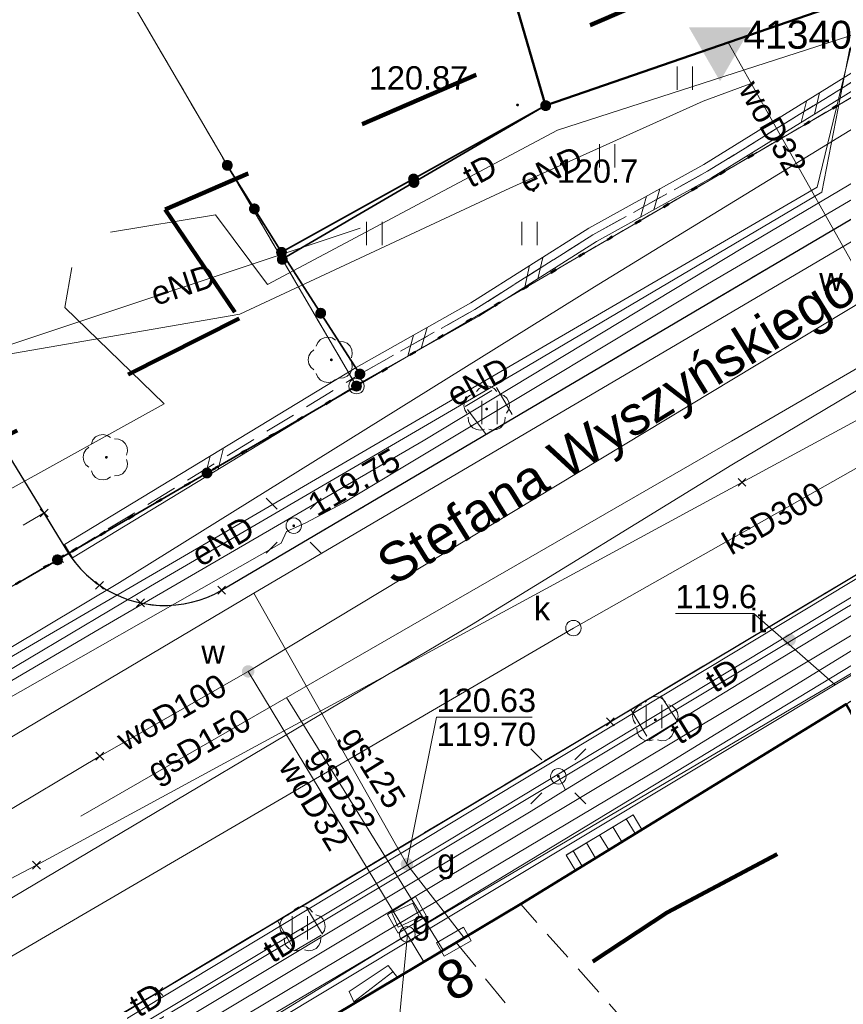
# Model space of a CAD drawing. Extents: x 6472695 to 6473494, y 5822279 to 5823456.
# Tile 34 of 51: x 6473009 to 6473035, y 5822646 to 5822678. Entities that reach past the tile are written whole.
import ezdxf
from ezdxf.enums import TextEntityAlignment as Align

# ---------------------------------------------------------------- set-up
doc = ezdxf.new("R2010")
doc.units = 0
for name, pattern in [('KROPK2', [1, 0.05, -0.95]), ('PRZER1-1', [1, 0.5, -0.5]), ('PRZER2-1', [1.5, 1, -0.5]), ('PRZER3-1', [2, 1.5, -0.5])]:
    doc.linetypes.add(name, pattern=pattern)
doc.layers.get('0').update_dxf_attribs({"linetype": 'CONTINUOUS'})
for name, color, linetype, lineweight in [('EGBS', 7, 'CONTINUOUS', 18), ('EGBU', 7, 'CONTINUOUS', 50), ('EGBZ', 7, 'CONTINUOUS', 18), ('EGDE', 7, 'CONTINUOUS', 18), ('EGPG', 7, 'CONTINUOUS', 18), ('GEPADR_O', 7, 'CONTINUOUS', 18), ('GESJAE', 7, 'CONTINUOUS', 50), ('GSPPRB', 7, 'CONTINUOUS', 18), ('GUPPRZ_O', 7, 'CONTINUOUS', 18), ('OSHFB', 7, 'CONTINUOUS', 18), ('OSHFB_O', 7, 'CONTINUOUS', 18), ('OTDN', 7, 'CONTINUOUS', 18), ('OTKC', 7, 'CONTINUOUS', 18), ('OTKJ', 7, 'CONTINUOUS', 18), ('OTKK', 7, 'CONTINUOUS', 25), ('OTOO', 7, 'CONTINUOUS', 35), ('OTRN', 7, 'CONTINUOUS', 13), ('OTRN_O', 7, 'CONTINUOUS', 13), ('OTRS', 7, 'CONTINUOUS', 13), ('OTRS_O', 7, 'CONTINUOUS', 13), ('OTZI', 7, 'CONTINUOUS', 18), ('OTZI_O', 7, 'CONTINUOUS', 18), ('OTZT', 7, 'CONTINUOUS', 18), ('SUEO', 7, 'CONTINUOUS', 18), ('SUPK', 7, 'CONTINUOUS', 18), ('SUPW', 7, 'CONTINUOUS', 18)]:
    doc.layers.add(name, color=color, linetype=linetype, lineweight=lineweight)
for name, color, linetype, lineweight, true_color in [('EGUG', 7, 'CONTINUOUS', 18, 0x008000), ('GELULI_O', 7, 'CONTINUOUS', 18, 0xfeffff), ('OTZL', 7, 'CONTINUOUS', 18, 0x008000), ('SUEP', 1, 'CONTINUOUS', 18, 0xff0000), ('SUEP_O', 1, 'CONTINUOUS', 18, 0xff0000), ('SUGP', 7, 'CONTINUOUS', 18, 0xbfbf00), ('SUGP_O', 7, 'CONTINUOUS', 18, 0xbfbf00), ('SUGS', 7, 'CONTINUOUS', 18, 0xbfbf00), ('SUGS_O', 7, 'CONTINUOUS', 18, 0xbfbf00), ('SUGW', 7, 'CONTINUOUS', 18, 0xbfbf00), ('SUGW_O', 7, 'CONTINUOUS', 18, 0xbfbf00), ('SUKP', 7, 'CONTINUOUS', 18, 0x803300), ('SUKP_O', 7, 'CONTINUOUS', 18, 0x803300), ('SUKS', 7, 'CONTINUOUS', 18, 0x803300), ('SUKS_O', 7, 'CONTINUOUS', 18, 0x803300), ('SUTP', 7, 'CONTINUOUS', 18, 0xff9100), ('SUTP_O', 7, 'CONTINUOUS', 18, 0xff9100), ('SUWP', 5, 'CONTINUOUS', 18, 0x0000ff), ('SUWP_O', 5, 'CONTINUOUS', 18, 0x0000ff), ('SUWW', 5, 'CONTINUOUS', 18, 0x0000ff), ('SUWW_O', 5, 'CONTINUOUS', 18, 0x0000ff)]:
    doc.layers.add(name, color=color, linetype=linetype, lineweight=lineweight, true_color=true_color)
doc.styles.add('Arial', font='Arial')

# ---------------------------------------------------------------- blocks, each defined once
blk = doc.blocks.new('D_GSPPRB0')
at = {"color": 0, "lineweight": 18}
for points in [[(-0.12726, -0.12726), (0.12726, 0.12726)], [(-0.12726, 0.12726), (0.12726, -0.12726)]]:
    blk.add_lwpolyline(points, dxfattribs=at)
blk = doc.blocks.new('D_GUPGZA1')
blk.add_hatch(color=0).paths.add_polyline_path([(-0.2, 0), (-0.193185, -0.051764), (-0.173205, -0.1), (-0.141421, -0.141421), (-0.1, -0.173205), (-0.051764, -0.193185), (0, -0.2), (0.051764, -0.193185), (0.1, -0.173205), (0.141421, -0.141421), (0.173205, -0.1), (0.193185, -0.051764), (0.2, 0), (0.193185, 0.051764), (0.173205, 0.1), (0.141421, 0.141421), (0.1, 0.173205), (0.051764, 0.193185), (0, 0.2), (-0.051764, 0.193185), (-0.1, 0.173205), (-0.141421, 0.141421), (-0.173205, 0.1), (-0.193185, 0.051764)])
blk = doc.blocks.new('D_GSPRDL1')
blk.add_hatch(color=0).paths.add_polyline_path([(0, -0.045), (0.013906, -0.042798), (0.02645, -0.036406), (0.036406, -0.02645), (0.042798, -0.013906), (0.045, 0), (0.042798, 0.013906), (0.036406, 0.02645), (0.02645, 0.036406), (0.013906, 0.042798), (0, 0.045), (-0.013906, 0.042798), (-0.02645, 0.036406), (-0.036406, 0.02645), (-0.042798, 0.013906), (-0.045, 0), (-0.042798, -0.013906), (-0.036406, -0.02645), (-0.02645, -0.036406), (-0.013906, -0.042798)])
at = {"color": 0}
for points in [[(-0.324277, 0.563333), (-0.240553, 0.662679), (-0.127956, 0.727494), (0, 0.75), (0.127956, 0.727494), (0.240553, 0.662679), (0.324277, 0.563333)], [(-0.635969, -0.134326), (-0.70458, -0.024001), (-0.731429, 0.103115), (-0.713292, 0.231763), (-0.652348, 0.346501), (-0.55591, 0.433559), (-0.435555, 0.482485)], [(0.435555, 0.482485), (0.55591, 0.433559), (0.652348, 0.346501), (0.713292, 0.231763), (0.731429, 0.103115), (0.70458, -0.024001), (0.635969, -0.134326)], [(-0.068773, -0.646351), (-0.194901, -0.677512), (-0.324092, -0.663766), (-0.440839, -0.606763), (-0.531129, -0.513345), (-0.584125, -0.394725), (-0.593465, -0.265141)], [(0.593465, -0.265141), (0.584125, -0.394725), (0.531129, -0.513345), (0.440839, -0.606763), (0.324092, -0.663766), (0.194901, -0.677512), (0.068773, -0.646351)]]:
    blk.add_lwpolyline(points, dxfattribs=at)
blk = doc.blocks.new('D_GUPWZA1')
blk.add_hatch(color=0).paths.add_polyline_path([(-0.2, 0), (-0.193185, -0.051764), (-0.173205, -0.1), (-0.141421, -0.141421), (-0.1, -0.173205), (-0.051764, -0.193185), (0, -0.2), (0.051764, -0.193185), (0.1, -0.173205), (0.141421, -0.141421), (0.173205, -0.1), (0.193185, -0.051764), (0.2, 0), (0.193185, 0.051764), (0.173205, 0.1), (0.141421, 0.141421), (0.1, 0.173205), (0.051764, 0.193185), (0, 0.2), (-0.051764, 0.193185), (-0.1, 0.173205), (-0.141421, 0.141421), (-0.173205, 0.1), (-0.193185, 0.051764)])
blk = doc.blocks.new('D_GUPIWZ1_3')
at = {"color": 0}
blk.add_lwpolyline([(0.375, -0.25), (-0.375, -0.25), (-0.375, 0.25), (0.375, 0.25)], close=True, dxfattribs=at)
blk = doc.blocks.new('D_GUPIKP1_1')
at = {"color": 0}
blk.add_lwpolyline([(0, 0.25), (0.064705, 0.241481), (0.125, 0.216506), (0.176777, 0.176777), (0.216506, 0.125), (0.241481, 0.064705), (0.25, 0), (0.241481, -0.064705), (0.216506, -0.125), (0.176777, -0.176777), (0.125, -0.216506), (0.064705, -0.241481), (0, -0.25), (-0.064705, -0.241481), (-0.125, -0.216506), (-0.176777, -0.176777), (-0.216506, -0.125), (-0.241481, -0.064705), (-0.25, 0), (-0.241481, 0.064705), (-0.216506, 0.125), (-0.176777, 0.176777), (-0.125, 0.216506), (-0.064705, 0.241481)], close=True, dxfattribs=at)
blk = doc.blocks.new('D_GSPTZI1')
blk.add_hatch(color=0).paths.add_polyline_path([(-0.2, 0), (-0.193185, -0.051764), (-0.173205, -0.1), (-0.141421, -0.141421), (-0.1, -0.173205), (-0.051764, -0.193185), (0, -0.2), (0.051764, -0.193185), (0.1, -0.173205), (0.141421, -0.141421), (0.173205, -0.1), (0.193185, -0.051764), (0.2, 0), (0.193185, 0.051764), (0.173205, 0.1), (0.141421, 0.141421), (0.1, 0.173205), (0.051764, 0.193185), (0, 0.2), (-0.051764, 0.193185), (-0.1, 0.173205), (-0.141421, 0.141421), (-0.173205, 0.1), (-0.193185, 0.051764)])
blk = doc.blocks.new('D_GEPPGD1_1')
at = {"color": 0}
blk.add_lwpolyline([(0, 0.25), (0.077254, 0.237764), (0.146946, 0.202254), (0.202254, 0.146946), (0.237764, 0.077254), (0.25, 0), (0.237764, -0.077254), (0.202254, -0.146946), (0.146946, -0.202254), (0.077254, -0.237764), (0, -0.25), (-0.077254, -0.237764), (-0.146946, -0.202254), (-0.202254, -0.146946), (-0.237764, -0.077254), (-0.25, 0), (-0.237764, 0.077254), (-0.202254, 0.146946), (-0.146946, 0.202254), (-0.077254, 0.237764)], close=True, dxfattribs=at)
blk = doc.blocks.new('D_GEPPGD1_2')
blk.add_hatch(color=0).paths.add_polyline_path([(0, -0.045), (0.013906, -0.042798), (0.02645, -0.036406), (0.036406, -0.02645), (0.042798, -0.013906), (0.045, 0), (0.042798, 0.013906), (0.036406, 0.02645), (0.02645, 0.036406), (0.013906, 0.042798), (0, 0.045), (-0.013906, 0.042798), (-0.02645, 0.036406), (-0.036406, 0.02645), (-0.042798, 0.013906), (-0.045, 0), (-0.042798, -0.013906), (-0.036406, -0.02645), (-0.02645, -0.036406), (-0.013906, -0.042798)])
blk = doc.blocks.new('D_GSPSHB1')
blk.add_hatch(color=0).paths.add_polyline_path([(-1, 0.57735), (1, 0.57735), (0, -1.1547)])
blk = doc.blocks.new('D_GSPWPN1')
blk.add_hatch(color=0).paths.add_polyline_path([(-0.045, 0), (-0.043467, -0.011647), (-0.038971, -0.0225), (-0.03182, -0.03182), (-0.0225, -0.038971), (-0.011647, -0.043467), (0, -0.045), (0.011647, -0.043467), (0.0225, -0.038971), (0.03182, -0.03182), (0.038971, -0.0225), (0.043467, -0.011647), (0.045, 0), (0.043467, 0.011647), (0.038971, 0.0225), (0.03182, 0.03182), (0.0225, 0.038971), (0.011647, 0.043467), (0, 0.045), (-0.011647, 0.043467), (-0.0225, 0.038971), (-0.03182, 0.03182), (-0.038971, 0.0225), (-0.043467, 0.011647)])
blk = doc.blocks.new('D_GUPGSG1')
at = {"color": 0}
blk.add_lwpolyline([(-0.5, -0.25), (-0.5, 0.25), (0.5, 0.25), (0.5, -0.25)], close=True, dxfattribs=at)
blk = doc.blocks.new('D_GUPKSD1_1')
at = {"color": 0}
blk.add_lwpolyline([(0, 0.25), (0.064705, 0.241481), (0.125, 0.216506), (0.176777, 0.176777), (0.216506, 0.125), (0.241481, 0.064705), (0.25, 0), (0.241481, -0.064705), (0.216506, -0.125), (0.176777, -0.176777), (0.125, -0.216506), (0.064705, -0.241481), (0, -0.25), (-0.064705, -0.241481), (-0.125, -0.216506), (-0.176777, -0.176777), (-0.216506, -0.125), (-0.241481, -0.064705), (-0.25, 0), (-0.241481, 0.064705), (-0.216506, 0.125), (-0.176777, 0.176777), (-0.125, 0.216506), (-0.064705, 0.241481)], close=True, dxfattribs=at)
blk = doc.blocks.new('D_GSPWPS1')
blk.add_hatch(color=0).paths.add_polyline_path([(-0.045, 0), (-0.043467, -0.011647), (-0.038971, -0.0225), (-0.03182, -0.03182), (-0.0225, -0.038971), (-0.011647, -0.043467), (0, -0.045), (0.011647, -0.043467), (0.0225, -0.038971), (0.03182, -0.03182), (0.038971, -0.0225), (0.043467, -0.011647), (0.045, 0), (0.043467, 0.011647), (0.038971, 0.0225), (0.03182, 0.03182), (0.0225, 0.038971), (0.011647, 0.043467), (0, 0.045), (-0.011647, 0.043467), (-0.0225, 0.038971), (-0.03182, 0.03182), (-0.038971, 0.0225), (-0.043467, 0.011647)])
blk = doc.blocks.new('D_GUPELA2')
blk.add_hatch(color=0).paths.add_polyline_path([(-0.001087, 0.044987), (0.011881, 0.043403), (0.021281, 0.03965), (0.030065, 0.033482), (0.038133, 0.023893), (0.043117, 0.012881), (0.044986, 0.001113), (0.044323, -0.007777), (0.040557, -0.019497), (0.033417, -0.030138), (0.024849, -0.037517), (0.013788, -0.042836), (0.002013, -0.044955), (-0.00982, -0.043916), (-0.020466, -0.040077), (-0.029541, -0.033946), (-0.036867, -0.025804), (-0.04187, -0.01649), (-0.04461, -0.005909), (-0.044532, 0.006476), (-0.041285, 0.017903), (-0.034764, 0.028574), (-0.024479, 0.03776), (-0.013449, 0.042943)])
at = {"color": 0}
for points in [[(-0.883883, 0.883883), (-0.53033, 0.53033)], [(0.883883, 0.883883), (0.53033, 0.53033)], [(-0.883883, -0.883883), (-0.53033, -0.53033)], [(0.883883, -0.883883), (0.53033, -0.53033)]]:
    blk.add_lwpolyline(points, dxfattribs=at)
blk = doc.blocks.new('D_GUPELA1')
at = {"color": 0}
blk.add_lwpolyline([(0, 0.25), (0.064705, 0.241481), (0.125, 0.216506), (0.176777, 0.176777), (0.216506, 0.125), (0.241481, 0.064705), (0.25, 0), (0.241481, -0.064705), (0.216506, -0.125), (0.176777, -0.176777), (0.125, -0.216506), (0.064705, -0.241481), (0, -0.25), (-0.064705, -0.241481), (-0.125, -0.216506), (-0.176777, -0.176777), (-0.216506, -0.125), (-0.241481, -0.064705), (-0.25, 0), (-0.241481, 0.064705), (-0.216506, 0.125), (-0.176777, 0.176777), (-0.125, 0.216506), (-0.064705, 0.241481)], close=True, dxfattribs=at)
blk = doc.blocks.new('D_KOLO')
blk.add_hatch(color=0).paths.add_polyline_path([(-0.175, 0), (-0.169037, -0.045293), (-0.151554, -0.0875), (-0.123744, -0.123744), (-0.0875, -0.151554), (-0.045293, -0.169037), (0, -0.175), (0.045293, -0.169037), (0.0875, -0.151554), (0.123744, -0.123744), (0.151554, -0.0875), (0.169037, -0.045293), (0.175, 0), (0.169037, 0.045293), (0.151554, 0.0875), (0.123744, 0.123744), (0.0875, 0.151554), (0.045293, 0.169037), (0, 0.175), (-0.045293, 0.169037), (-0.0875, 0.151554), (-0.123744, 0.123744), (-0.151554, 0.0875), (-0.169037, 0.045293)])
blk = doc.blocks.new('D_GSLKOG1')
blk.add_hatch(color=0).paths.add_polyline_path([(-0.175, 0), (-0.169037, -0.045293), (-0.151554, -0.0875), (-0.123744, -0.123744), (-0.0875, -0.151554), (-0.045293, -0.169037), (0, -0.175), (0.045293, -0.169037), (0.0875, -0.151554), (0.123744, -0.123744), (0.151554, -0.0875), (0.169037, -0.045293), (0.175, 0), (0.169037, 0.045293), (0.151554, 0.0875), (0.123744, 0.123744), (0.0875, 0.151554), (0.045293, 0.169037), (0, 0.175), (-0.045293, 0.169037), (-0.0875, 0.151554), (-0.123744, 0.123744), (-0.151554, 0.0875), (-0.169037, 0.045293)])
blk = doc.blocks.new('D_ODTN_1')
at = {"color": 0}
for points in [[(-0.5, -0.25), (0, 0.25)], [(0, -0.25), (0.5, 0.25)]]:
    blk.add_lwpolyline(points, dxfattribs=at)
blk = doc.blocks.new('D_GSLDSO2')
at = {"color": 0}
blk.add_lwpolyline([(0, 0.25), (0, -0.25)], dxfattribs=at)
blk = doc.blocks.new('D_GSSUTR1')
at = {"color": 0}
for points in [[(-0.25666, 0.36165), (-0.25666, -0.38835)], [(0.24334, -0.38835), (0.24334, 0.36165)]]:
    blk.add_lwpolyline(points, dxfattribs=at)

msp = doc.modelspace()

# ---------------------------------------------------------------- linework, layer by layer
at = {"linetype": 'PRZER1-1', "lineweight": 211, "ltscale": 8, "elevation": 10.04}
msp.add_lwpolyline([(6473000.679, 5822630.199), (6473029.761, 5822649.439), (6473086.883, 5822679.702), (6473078.427, 5822703.963), (6473036.75, 5822691.001), (6473030.945, 5822679.592), (6473013.589, 5822672.072), (6473015.972, 5822668.559), (6472994.902, 5822657.921)], dxfattribs=at)
at = {"layer": 'EGBS', "linetype": 'Continuous', "lineweight": 18, "elevation": 10.18}
for points in [[(6473026.808, 5822650.795), (6473026.511, 5822651.287), (6473028.659, 5822652.584), (6473028.946, 5822652.109)], [(6473021.07, 5822647.34), (6473020.77, 5822647.727), (6473019.516, 5822646.898), (6473019.688, 5822646.515)]]:
    msp.add_lwpolyline(points, close=True, dxfattribs=at)
for points in [[(6473028.441, 5822652.452), (6473028.729, 5822651.976)], [(6473028.013, 5822652.194), (6473028.303, 5822651.714)], [(6473027.585, 5822651.935), (6473027.877, 5822651.452)], [(6473026.729, 5822651.419), (6473027.025, 5822650.928)], [(6473027.157, 5822651.677), (6473027.451, 5822651.19)], [(6473020.92, 5822647.533), (6473019.667, 5822646.562)]]:
    msp.add_lwpolyline(points, dxfattribs=at)
at = {"layer": 'EGBU', "linetype": 'Continuous', "lineweight": 50}
for points in [[(6473030.172, 5822697.032), (6473035.526, 5822678.758), (6473025.845, 5822675.415), (6473023.61, 5822683.079), (6473020.806, 5822682.262), (6473020.022, 5822684.951), (6473022.826, 5822685.769), (6473021.714, 5822689.582), (6473020.507, 5822689.186), (6473019.122, 5822693.404)], [(6473014.388, 5822643.352), (6473025.087, 5822649.737), (6473035.52, 5822656.15), (6473040.36, 5822647.53), (6473043.503, 5822645.073), (6473039.22, 5822639.59), (6473037.856, 5822641.1), (6473029.066, 5822635.612), (6473028.44, 5822634.278), (6473033.719, 5822632.439), (6473047.401, 5822621.432), (6473046.599, 5822620.435), (6473043.389, 5822616.446), (6473042.298, 5822616.984), (6473033.738, 5822624.308), (6473033.656, 5822624.208), (6473018.921, 5822636.103)]]:
    msp.add_lwpolyline(points, close=True, dxfattribs=at)
at = {"layer": 'EGBZ', "linetype": 'PRZER2-1', "lineweight": 18, "elevation": 10.18}
msp.add_lwpolyline([(6473031.912, 5822637.389), (6473034.52, 5822639.017), (6473025.042, 5822649.71), (6473022.969, 5822648.473)], close=True, dxfattribs=at)
at = {"layer": 'EGDE', "linetype": 'Continuous', "lineweight": 18}
for points in [[(6472983.712, 5822683.306), (6472974.436, 5822728.319), (6472999.59, 5822733.629), (6473021.917, 5822738.342), (6473021.934, 5822733.29), (6473022.826, 5822725.573), (6473024.755, 5822718.152), (6473036.979, 5822676.431), (6473019.754, 5822666.385), (6473006.856, 5822688.422)], [(6472989.405, 5822656.048), (6472985.511, 5822675.128), (6472983.712, 5822683.306), (6473006.856, 5822688.422), (6473019.754, 5822666.385), (6472997.964, 5822653.729)], [(6473035.52, 5822656.15), (6473025.087, 5822649.737), (6473014.388, 5822643.352), (6473018.921, 5822636.103), (6473033.656, 5822624.208), (6473033.738, 5822624.308), (6473042.298, 5822616.984), (6473064.637, 5822606.669), (6473067.005, 5822611.875), (6473071.78, 5822618.11), (6473062.29, 5822626.34), (6473055.32, 5822633.38), (6473048.79, 5822640.94), (6473040.36, 5822647.53)]]:
    msp.add_lwpolyline(points, close=True, dxfattribs=at)
for points in [[(6472997.964, 5822653.729), (6473019.754, 5822666.385), (6473036.979, 5822676.431), (6473043.572, 5822688.83), (6473085.221, 5822702.048), (6473085.725, 5822699.252), (6473105.093, 5822706.119)], [(6473105.257, 5822690.227), (6473091.987, 5822684.525), (6473090.63, 5822686.81), (6473070.66, 5822677.14), (6473074.038, 5822673.752), (6473053.34, 5822666.7), (6473035.52, 5822656.15), (6473025.087, 5822649.737), (6473014.388, 5822643.352), (6473011.915, 5822641.833), (6472997.849, 5822633.187)]]:
    msp.add_lwpolyline(points, dxfattribs=at)
at = {"layer": 'EGUG', "linetype": 'PRZER1-1', "lineweight": 18}
for points in [[(6473019.754, 5822666.385), (6473006.856, 5822688.422), (6473014.184, 5822699.902), (6473012.786, 5822704.409), (6473015.558, 5822705.186), (6473026.58, 5822708.278), (6473027.571, 5822708.54), (6473036.979, 5822676.431)], [(6473019.754, 5822666.385), (6472997.964, 5822653.729), (6472989.405, 5822656.048), (6472985.511, 5822675.128), (6472983.712, 5822683.306), (6473006.856, 5822688.422)], [(6473053.34, 5822666.7), (6473055.67, 5822666.2), (6473071.09, 5822649), (6473083.23, 5822635.73), (6473079.774, 5822633.034), (6473077.99, 5822629.57), (6473075.41, 5822624.54), (6473073.4, 5822620.62), (6473071.78, 5822618.11), (6473067.005, 5822611.875), (6473064.637, 5822606.669), (6473061.191, 5822599.206), (6473047.62, 5822580.098), (6473029.307, 5822589.73), (6473028.6, 5822588.997), (6473019.37, 5822598.142), (6473009.691, 5822608.108), (6473000.956, 5822619.644), (6472994.678, 5822631.238), (6472997.849, 5822633.187), (6473011.915, 5822641.833), (6473014.388, 5822643.352), (6473025.087, 5822649.737), (6473035.52, 5822656.15)]]:
    msp.add_lwpolyline(points, close=True, dxfattribs=at)
for points in [[(6472997.964, 5822653.729), (6473019.754, 5822666.385), (6473036.979, 5822676.431), (6473043.572, 5822688.83), (6473085.221, 5822702.048), (6473085.725, 5822699.252), (6473095.775, 5822702.815)], [(6473108.815, 5822608.08), (6473084.61, 5822634.23), (6473083.23, 5822635.73), (6473071.09, 5822649), (6473055.67, 5822666.2), (6473053.34, 5822666.7), (6473035.52, 5822656.15), (6473025.087, 5822649.737), (6473014.388, 5822643.352), (6473011.915, 5822641.833), (6472997.849, 5822633.187), (6472994.678, 5822631.238), (6472973.906, 5822618.979), (6472973.831, 5822619.097), (6472968.751, 5822616.055), (6472942.484, 5822600.286), (6472934.635, 5822590.138), (6472910.451, 5822558.58), (6472910.149, 5822558.143), (6472910.21, 5822557.985), (6472886.117, 5822525.173)]]:
    msp.add_lwpolyline(points, dxfattribs=at)
at = {"layer": 'GESJAE', "linetype": 'KROPK2', "lineweight": 50, "elevation": 10.22}
for points in [[(6473105.093, 5822706.119), (6473085.725, 5822699.252), (6473085.221, 5822702.048), (6473043.572, 5822688.83), (6473036.979, 5822676.431), (6473019.754, 5822666.385), (6472997.964, 5822653.729), (6472993.586, 5822651.164), (6472990.114, 5822652.615), (6472989.405, 5822656.048), (6472985.511, 5822675.128), (6472983.712, 5822683.306), (6472974.436, 5822728.319), (6472971.81, 5822741.062), (6472968.58, 5822756.733), (6472962.749, 5822785.03), (6472962.286, 5822787.279), (6472956.948, 5822813.18), (6472951.84, 5822837.976), (6472951.032, 5822841.888), (6472948.289, 5822855.269), (6472943.619, 5822878.041)], [(6472997.964, 5822653.729), (6473019.754, 5822666.385), (6473036.979, 5822676.431), (6473043.572, 5822688.83), (6473085.221, 5822702.048), (6473085.725, 5822699.252), (6473105.093, 5822706.119)]]:
    msp.add_lwpolyline(points, dxfattribs=at)
at = {"layer": 'GUPPRZ_O', "linetype": 'Continuous', "lineweight": 13, "elevation": 10.8, "flags": 128}
for points in [[(6473035.17, 5822656.763), (6473032.548, 5822659.062), (6473030.028, 5822659.062)], [(6473021.379, 5822650.996), (6473022.333, 5822655.722), (6473025.413, 5822655.722)], [(6473021.393, 5822648.734), (6473021.017, 5822644.846), (6473024.097, 5822644.846)]]:
    msp.add_lwpolyline(points, dxfattribs=at)
at = {"layer": 'OTDN', "linetype": 'Continuous', "lineweight": 18, "elevation": 10.18}
for points in [[(6473035.885, 5822686.078), (6473038.053, 5822678.421, -0.423113), (6473037.576, 5822677.625), (6473030.935, 5822673.519), (6473027.232, 5822671.467), (6473023.439, 5822669.066), (6473019.739, 5822666.988), (6473010.347, 5822661.282)], [(6473036.367, 5822686.214), (6473038.539, 5822678.543, -0.396917), (6473037.79, 5822677.169), (6473031.187, 5822673.087), (6473027.488, 5822671.037), (6473023.695, 5822668.636), (6473019.991, 5822666.556), (6473010.607, 5822660.854)]]:
    msp.add_lwpolyline(points, format="xyb", dxfattribs=at)
at = {"layer": 'OTKC', "linetype": 'PRZER2-1', "lineweight": 18, "elevation": 10.18}
for points in [[(6473039.508, 5822678.329, -0.36136), (6473037.227, 5822672.669), (6473015.412, 5822659.812, -0.184708), (6473012.801, 5822659.405, -0.19944), (6473010.483, 5822661), (6473019.865, 5822666.772), (6473023.567, 5822668.851), (6473027.36, 5822671.252), (6473031.061, 5822673.303), (6473037.683, 5822677.397, 0.406962), (6473038.296, 5822678.482)], [(6473010.199, 5822644.984), (6473013.395, 5822646.898), (6473017.209, 5822649.176), (6473017.759, 5822648.204), (6473018.663, 5822648.738), (6473018.086, 5822649.701), (6473027.928, 5822655.579), (6473028.589, 5822655.974), (6473029.183, 5822654.994), (6473030.097, 5822655.58), (6473029.491, 5822656.513), (6473039.589, 5822662.547), (6473046.841, 5822666.93), (6473047.42, 5822665.942), (6473048.349, 5822666.482), (6473047.756, 5822667.482), (6473049.47, 5822668.518), (6473053.055, 5822670.518, -0.074261), (6473054.48, 5822671.129, -0.08993), (6473056.76, 5822671.215, -0.081051), (6473058.877, 5822670.521, -0.078994), (6473060.751, 5822669.117)]]:
    msp.add_lwpolyline(points, format="xyb", dxfattribs=at)
msp.add_lwpolyline([(6473053.34, 5822666.7), (6473042.913, 5822660.527), (6473035.52, 5822656.15), (6473028.946, 5822652.109), (6473028.659, 5822652.584), (6473026.511, 5822651.287), (6473026.808, 5822650.795), (6473025.087, 5822649.737), (6473021.07, 5822647.34), (6473020.77, 5822647.727), (6473019.516, 5822646.898), (6473019.688, 5822646.515), (6473014.388, 5822643.352), (6473011.915, 5822641.833), (6473009.102, 5822640.104), (6472997.849, 5822633.187)], dxfattribs=at)
at = {"layer": 'OTKJ', "linetype": 'PRZER3-1', "lineweight": 18, "elevation": 10.18}
msp.add_lwpolyline([(6473039.508, 5822678.329, -0.36136), (6473037.227, 5822672.669), (6473015.412, 5822659.812, -0.184708), (6473012.801, 5822659.405, -0.19944), (6473010.483, 5822661), (6473010.213, 5822660.82), (6473002.82, 5822656.55), (6473003.25, 5822656.012, -0.303536), (6473002.125, 5822652.019), (6472998.977, 5822650.177, -0.103224), (6472994.23, 5822649.078, -0.120586), (6472989.312, 5822650.469, -0.181648), (6472984.668, 5822656.413)], format="xyb", dxfattribs=at)
msp.add_lwpolyline([(6472942.419, 5822604.581), (6472949.506, 5822608.795), (6472958.65, 5822614.291), (6472962.441, 5822616.492), (6472982.292, 5822628.326), (6472995.098, 5822635.942), (6473013.395, 5822646.898), (6473027.928, 5822655.579), (6473039.589, 5822662.547), (6473046.841, 5822666.93), (6473047.756, 5822667.482), (6473049.47, 5822668.518), (6473053.055, 5822670.518)], dxfattribs=at)
msp.add_lwpolyline([(6473010.19, 5822660.83), (6473002.82, 5822656.55), (6473002.11, 5822657.88), (6473009.7, 5822662.3), (6473010.483, 5822661)], close=True, dxfattribs=at)
at = {"layer": 'OTKK', "linetype": 'Continuous', "lineweight": 25, "elevation": 10.18}
for points in [[(6473011.206, 5822680.984), (6473003.167, 5822676.057, 0.352792), (6473002.815, 5822673.523), (6473010.483, 5822661, 0.098669), (6473011.482, 5822659.972, 0.287892), (6473015.412, 5822659.812), (6473037.227, 5822672.669, 0.36136), (6473039.508, 5822678.329)], [(6472995.098, 5822635.942), (6473013.395, 5822646.898), (6473027.928, 5822655.579), (6473039.589, 5822662.547), (6473046.841, 5822666.93), (6473047.756, 5822667.482), (6473049.47, 5822668.518), (6473053.055, 5822670.518, -0.074261), (6473054.48, 5822671.129, -0.08993), (6473056.76, 5822671.215, -0.081051), (6473058.877, 5822670.521, -0.078994), (6473060.751, 5822669.117), (6473063.309, 5822666.505), (6473070.215, 5822659.36), (6473075.545, 5822653.843), (6473078.42, 5822650.849), (6473083.083, 5822646.043), (6473086.695, 5822642.256), (6473091.927, 5822636.849), (6473098.012, 5822630.516)]]:
    msp.add_lwpolyline(points, format="xyb", dxfattribs=at)
at = {"layer": 'OTOO', "linetype": 'Continuous', "lineweight": 35, "elevation": 10.18}
for points in [[(6473017.34, 5822670.693), (6473025.845, 5822675.415)], [(6473017.364, 5822670.467), (6473025.845, 5822675.415)], [(6473015.594, 5822673.492), (6473017.34, 5822670.693), (6473019.865, 5822666.772)], [(6473019.754, 5822666.385), (6473010.125, 5822660.792)]]:
    msp.add_lwpolyline(points, dxfattribs=at)
at = {"layer": 'OTZT', "linetype": 'PRZER2-1', "lineweight": 18, "elevation": 10.1}
msp.add_lwpolyline([(6473017.34, 5822670.693), (6473025.845, 5822675.415), (6473035.526, 5822678.758), (6473034.414, 5822682.552), (6473035.124, 5822682.761), (6473034.718, 5822684.146), (6473034.008, 5822683.938), (6473033.756, 5822684.798), (6473034.869, 5822685.125), (6473034.785, 5822685.411), (6473036.126, 5822686.146), (6473038.296, 5822678.482, -0.406962), (6473037.683, 5822677.397), (6473031.061, 5822673.303), (6473027.36, 5822671.252), (6473023.567, 5822668.851), (6473019.865, 5822666.772)], format="xyb", close=True, dxfattribs=at)
for points in [[(6473023.925, 5822664.829), (6473023.256, 5822665.731), (6473024.266, 5822666.338), (6473024.834, 5822665.365)], [(6473028.589, 5822655.974), (6473029.183, 5822654.994), (6473030.097, 5822655.58), (6473029.491, 5822656.513)], [(6473017.209, 5822649.176), (6473017.759, 5822648.204), (6473018.663, 5822648.738), (6473018.086, 5822649.701)]]:
    msp.add_lwpolyline(points, close=True, dxfattribs=at)
at = {"layer": 'SUEP', "linetype": 'Continuous', "lineweight": 18, "elevation": 10.14}
for points in [[(6473187.917, 5822733.392), (6473114.415, 5822707.089), (6473071.246, 5822690.84), (6473053.955, 5822684.287), (6473045.454, 5822682.856), (6473035.717, 5822677.438), (6473034.59, 5822672.79), (6473000.391, 5822652.874), (6473000.617, 5822652.479)], [(6472993.911, 5822632.301), (6472998.807, 5822635.413), (6473057.638, 5822670.066), (6473099.197, 5822688.721), (6473106.244, 5822691.956), (6473126.602, 5822699.398), (6473162.643, 5822712.667), (6473192.895, 5822723.708)], [(6473022.21, 5822589.628), (6473023.707, 5822591.22), (6473023.594, 5822592.132), (6473023.1, 5822592.501), (6473020.953, 5822593.21), (6473018.167, 5822595.682), (6473013.214, 5822601.004), (6472998.489, 5822623.308), (6472996.763, 5822625.17), (6472993.942, 5822627.322), (6472993.813, 5822630.115), (6472994.345, 5822631.846), (6472997.481, 5822633.779), (6473013.982, 5822644.038), (6473035.17, 5822656.763), (6473052.966, 5822667.279), (6473067.934, 5822673.576), (6473073.73, 5822677.641), (6473104.941, 5822690.962), (6473138.032, 5822703.208), (6473150.388, 5822707.783), (6473160.925, 5822711.85)], [(6473071.568, 5822690.803), (6473059.245, 5822686.137), (6473053.927, 5822684.091), (6473045.268, 5822682.547), (6473037.219, 5822678.096), (6473035.641, 5822677.263), (6473034.736, 5822672.631), (6473025.062, 5822666.907), (6473013.124, 5822659.947), (6473005.317, 5822655.308), (6473000.341, 5822652.483)], [(6472996.784, 5822650.016), (6472997.903, 5822650.106), (6473006.979, 5822655.445), (6473017.334, 5822661.332), (6473017.503, 5822661.699), (6473018.125, 5822661.981), (6473019.341, 5822662.631), (6473031.054, 5822669.671), (6473037.957, 5822673.718), (6473042.711, 5822677.794), (6473047.827, 5822682.083)], [(6473006.185, 5822667.613), (6473006.496, 5822667.055), (6473015.994, 5822668.7), (6473024.69, 5822672.76), (6473030.923, 5822675.556), (6473032.522, 5822676.152)], [(6473019.875, 5822671.467), (6473008.5, 5822667.68)], [(6472991.751, 5822659.179), (6472996.147, 5822656.177), (6473013.557, 5822665.811), (6473010.362, 5822668.914), (6473010.589, 5822670.206)], [(6472987.259, 5822627.619), (6472992.477, 5822630.832), (6472997.469, 5822636.022), (6473006.497, 5822641.371), (6473015.76, 5822646.924), (6473025.383, 5822652.705), (6473026.489, 5822653.383), (6473026.257, 5822653.821), (6473026.489, 5822653.383), (6473031.822, 5822656.65), (6473048.6, 5822666.826), (6473051.822, 5822668.837), (6473052.38, 5822668.837), (6473052.676, 5822669.23), (6473052.567, 5822669.561)]]:
    msp.add_lwpolyline(points, dxfattribs=at)
at = {"layer": 'SUGP', "linetype": 'Continuous', "lineweight": 18, "elevation": 10.14}
for points in [[(6473060.762, 5822682.154), (6473056.502, 5822679.312), (6473052.805, 5822676.542), (6473046.761, 5822672.759), (6473041.277, 5822669.468), (6473031.837, 5822663.852), (6473023.46, 5822658.7), (6473007.612, 5822649.302), (6472999.899, 5822644.879), (6472992.555, 5822641.191), (6472975.2, 5822632.733), (6472956.497, 5822626.204), (6472950.147, 5822623.816), (6472935.893, 5822619.553)], [(6472914.378, 5822607.526), (6472953.165, 5822622.116), (6472979.966, 5822631.813), (6472982.28, 5822632.57), (6472985.408, 5822641.071), (6472999.454, 5822649.641), (6473016.449, 5822659.714), (6473037.145, 5822671.886), (6473044.558, 5822676.253), (6473045.511, 5822676.808)], [(6473010.874, 5822652.538), (6473031.827, 5822664.611), (6473046.863, 5822673.335)], [(6473016.449, 5822659.714), (6473021.379, 5822650.996)], [(6473016.449, 5822659.714), (6473021.379, 5822650.996), (6473023.226, 5822648.626)], [(6473017.503, 5822656.358), (6473022.546, 5822648.221)], [(6473021.379, 5822650.996), (6473023.226, 5822648.626)]]:
    msp.add_lwpolyline(points, dxfattribs=at)
at = {"layer": 'SUKP', "linetype": 'Continuous', "lineweight": 18, "elevation": 10.14}
for points in [[(6473065.954, 5822680.776), (6473026.742, 5822658.594)], [(6472987.871, 5822635.905), (6473026.742, 5822658.594)]]:
    msp.add_lwpolyline(points, dxfattribs=at)
at = {"layer": 'SUPK', "linetype": 'Continuous', "lineweight": 18, "elevation": 10.14}
msp.add_lwpolyline([(6473020.754, 5822649.372), (6473021.099, 5822648.772), (6473022.01, 5822649.324), (6473021.658, 5822649.95)], close=True, dxfattribs=at)
at = {"layer": 'SUTP', "linetype": 'Continuous', "lineweight": 18, "elevation": 10.14}
for points in [[(6473025.084, 5822724.389), (6473023.882, 5822719.995), (6473025.034, 5822717.079), (6473027.308, 5822715.766), (6473032.221, 5822699.764), (6473033.569, 5822698.341), (6473034.842, 5822694.21), (6473037.03, 5822686.88), (6473039.04, 5822679.495), (6473038.429, 5822674.997), (6473038.251, 5822673.523), (6473043.061, 5822664.031), (6473022.701, 5822651.74), (6473011.786, 5822645.205), (6472997.101, 5822636.08), (6472996.692, 5822635.742)], [(6473144.509, 5822718.866), (6473127.91, 5822713.064), (6473101.868, 5822704.104), (6473088.47, 5822699.033), (6473062.683, 5822688.399), (6473047.827, 5822682.083), (6473027.422, 5822669.582), (6473012.128, 5822660.062), (6473000.253, 5822652.964), (6472990.659, 5822646.995), (6472975.107, 5822641.881), (6472974.821, 5822639.893)], [(6473127.617, 5822712.043), (6473086.667, 5822696.312), (6473079.15, 5822693.23), (6473072.821, 5822690.623), (6473060.347, 5822685.537), (6473049.202, 5822680.983), (6473035.566, 5822672.835), (6473032.25, 5822670.867), (6473021.897, 5822664.622), (6473011.463, 5822658.56), (6473005.777, 5822655.217), (6472991.718, 5822646.906), (6472979.339, 5822642.848), (6472975.519, 5822641.501), (6472974.821, 5822639.893)], [(6473036.309, 5822681.429), (6473037.965, 5822674.006), (6473043.324, 5822663.926), (6472997.048, 5822636.206), (6472991.863, 5822631.238), (6472987.512, 5822629.146)], [(6473036.271, 5822677.868), (6473026.224, 5822674.626), (6473016.886, 5822669.661), (6473015.216, 5822671.902), (6473011.834, 5822671.341)], [(6473070.062, 5822677.41), (6473058.541, 5822671.071), (6473055.986, 5822669.742), (6473046.956, 5822664.785), (6473029.55, 5822654.091), (6473021.021, 5822649.015), (6473004.863, 5822639.396), (6472998.147, 5822635.34), (6472989.97, 5822630.535), (6472987.98, 5822629.164), (6472987.768, 5822628.586)], [(6473037.641, 5822673.757), (6473042.486, 5822664.183), (6472996.917, 5822636.719), (6472993.704, 5822633.555)], [(6473055.986, 5822669.742), (6473043.386, 5822662.967), (6472987.697, 5822629.64), (6472987.512, 5822629.146)], [(6473056.406, 5822667.374), (6473053.546, 5822667.364), (6473043.68, 5822662.225), (6473021.393, 5822648.734), (6472978.992, 5822622.727), (6472979.419, 5822622.255)]]:
    msp.add_lwpolyline(points, dxfattribs=at)
at = {"layer": 'SUWP', "linetype": 'Continuous', "lineweight": 18, "elevation": 10.14}
for points in [[(6473140.32, 5822709.22), (6473139.926, 5822708.7), (6473114.692, 5822699.857), (6473111.144, 5822698.613), (6473105.054, 5822696.282), (6473100.269, 5822694.449), (6473080.868, 5822687.32), (6473065.658, 5822681.322), (6473050.319, 5822673.096), (6473032.167, 5822663.287), (6473009.452, 5822650.965), (6472999.137, 5822645.553), (6472998.414, 5822643.996), (6472989.869, 5822638.932), (6472984.831, 5822636.147), (6472966.436, 5822628.153), (6472940.074, 5822617.973), (6472918.653, 5822610.339), (6472899.747, 5822603.671), (6472872.493, 5822601.192), (6472854.019, 5822600.523), (6472849.725, 5822600.355), (6472833.974, 5822600.941), (6472817.874, 5822601.443)], [(6473036.318, 5822669.29), (6473031.724, 5822677.445)], [(6472981.75, 5822636.878), (6472994.572, 5822644.38), (6473011.49, 5822654.474), (6473016.266, 5822657.2), (6473036.163, 5822669.196), (6473046.392, 5822675.375)], [(6473016.266, 5822657.2), (6473021.926, 5822647.851)]]:
    msp.add_lwpolyline(points, dxfattribs=at)

# ---------------------------------------------------------------- block references
at = {"layer": 'EGPG', "linetype": 'Continuous', "lineweight": 18}
for name, p in [('D_GEPPGD1_1', (6473019.754, 5822666.385)), ('D_GEPPGD1_2', (6473025.087, 5822649.737))]:
    msp.add_blockref(name, p, dxfattribs=at)
at = {"layer": 'GSPPRB', "linetype": 'Continuous', "lineweight": 18}
for p in [(6473025.845, 5822675.415, 10.28), (6473025.845, 5822675.415, 10.28), (6473015.594, 5822673.492, 10.28), (6473017.364, 5822670.467, 10.28), (6473019.754, 5822666.385, 10.28), (6473019.754, 5822666.385, 10.28), (6473032.167, 5822663.287, 10.28), (6473009.7, 5822662.3, 10.28), (6473010.125, 5822660.792, 10.28), (6473010.19, 5822660.83, 10.28), (6473011.482, 5822659.972, 10.28), (6473015.412, 5822659.812, 10.28), (6473012.801, 5822659.405, 10.28), (6473027.928, 5822655.579, 10.28), (6473011.49, 5822654.474, 10.28), (6473009.452, 5822650.965, 10.28), (6473013.395, 5822646.898, 10.28)]:
    msp.add_blockref('D_GSPPRB0', p, dxfattribs=at)
at = {"layer": 'OSHFB', "linetype": 'Continuous', "lineweight": 18}
msp.add_blockref('D_GSPSHB1', (6473031.461, 5822677.354, 10.36), dxfattribs=at)
at = {"layer": 'OTDN', "linetype": 'Continuous', "lineweight": 18}
for name, p, rotation in [('D_ODTN_1', (6473034.372, 5822675.35, 10.18), 211.726106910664), ('D_ODTN_1', (6473034.372, 5822675.35, 10.18), 211.726106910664), ('D_ODTN_1', (6473029.211, 5822672.278, 10.18), 208.9941044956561), ('D_ODTN_1', (6473029.211, 5822672.278, 10.18), 208.9941044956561), ('D_ODTN_1', (6473025.464, 5822670.052, 10.18), 212.3341447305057), ('D_ODTN_1', (6473025.464, 5822670.052, 10.18), 212.3341447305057), ('D_ODTN_1', (6473021.716, 5822667.811, 10.18), 209.3180582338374), ('D_ODTN_1', (6473021.716, 5822667.811, 10.18), 209.3180582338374), ('D_ODTN_1', (6473015.171, 5822663.92, 10.18), 211.2822022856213), ('D_ODTN_1', (6473015.171, 5822663.92, 10.18), 211.2822022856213), ('D_GSLDSO2', (6473010.477, 5822661.068, 10.18), 211.2822022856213)]:
    msp.add_blockref(name, p, dxfattribs=dict(at, rotation=rotation))
at = {"layer": 'OTOO', "linetype": 'Continuous', "lineweight": 35}
for name, p, rotation in [('D_GSLKOG1', (6473025.845, 5822675.415, 10.18), 30.26021745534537), ('D_GSLKOG1', (6473025.845, 5822675.415, 10.18), 29.0391581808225), ('D_GSLKOG1', (6473015.594, 5822673.492, 10.18), 301.9556760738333), ('D_KOLO', (6473021.592, 5822673.054, 10.18), 29.03915818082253), ('D_KOLO', (6473021.592, 5822673.054, 10.18), 29.03915818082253), ('D_KOLO', (6473021.604, 5822672.941, 10.18), 30.26021745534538), ('D_KOLO', (6473021.604, 5822672.941, 10.18), 30.26021745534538), ('D_KOLO', (6473016.467, 5822672.092, 10.18), 301.9556760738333), ('D_KOLO', (6473016.467, 5822672.092, 10.18), 301.9556760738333), ('D_GSLKOG1', (6473017.34, 5822670.693, 10.18), 29.0391581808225), ('D_GSLKOG1', (6473017.364, 5822670.467, 10.18), 30.26021745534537), ('D_KOLO', (6473018.603, 5822668.732, 10.18), 302.7802544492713), ('D_KOLO', (6473018.603, 5822668.732, 10.18), 302.7802544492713), ('D_GSLKOG1', (6473019.865, 5822666.772, 10.18), 302.7802544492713), ('D_GSLKOG1', (6473019.754, 5822666.385, 10.18), 210.1501412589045), ('D_KOLO', (6473014.94, 5822663.588, 10.18), 210.1501412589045), ('D_KOLO', (6473014.94, 5822663.588, 10.18), 210.1501412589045), ('D_GSLKOG1', (6473010.125, 5822660.792, 10.18), 210.1501412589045)]:
    msp.add_blockref(name, p, dxfattribs=dict(at, rotation=rotation))
at = {"layer": 'OTRN', "linetype": 'Continuous', "lineweight": 13}
msp.add_blockref('D_GSPWPN1', (6473025.454, 5822672.681, 10.08), dxfattribs=at)
at = {"layer": 'OTRS', "linetype": 'Continuous', "lineweight": 13}
msp.add_blockref('D_GSPWPS1', (6473024.94, 5822675.437, 10.08), dxfattribs=at)
at = {"layer": 'OTZI', "linetype": 'Continuous', "lineweight": 18}
msp.add_blockref('D_GSPTZI1', (6473033.704, 5822658.213, 10.12), dxfattribs=at)
at = {"layer": 'OTZL', "linetype": 'Continuous', "lineweight": 18, "rotation": 89.99999931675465}
for p in [(6473018.943, 5822667.231, 10.12), (6473011.701, 5822664.095, 10.12)]:
    msp.add_blockref('D_GSPRDL1', p, dxfattribs=at)
at = {"layer": 'OTZL', "linetype": 'Continuous', "lineweight": 18}
for p in [(6473023.947, 5822665.648, 10.12), (6473029.377, 5822655.642, 10.12), (6473018.015, 5822648.885, 10.12)]:
    msp.add_blockref('D_GSPRDL1', p, dxfattribs=at)
at = {"layer": 'OTZT', "linetype": 'Continuous', "lineweight": 18}
for p in [(6473030.333, 5822676.308, 10.1), (6473027.833, 5822673.808, 10.1), (6473020.333, 5822671.308, 10.1), (6473025.333, 5822671.308, 10.1), (6473024.045, 5822665.553, 10.1), (6473029.343, 5822655.761, 10.1), (6473017.936, 5822648.96, 10.1)]:
    msp.add_blockref('D_GSSUTR1', p, dxfattribs=at)
at = {"layer": 'SUEO', "linetype": 'Continuous', "lineweight": 18, "rotation": 89.99999931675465}
for p in [(6473017.735, 5822661.889, 10.15), (6473026.257, 5822653.821, 10.15)]:
    msp.add_blockref('D_GUPELA2', p, dxfattribs=at)
at = {"layer": 'SUEO', "linetype": 'Continuous', "lineweight": 18}
for p in [(6473017.735, 5822661.889, 10.16), (6473026.257, 5822653.821, 10.16)]:
    msp.add_blockref('D_GUPELA1', p, dxfattribs=at)
at = {"layer": 'SUGS', "linetype": 'Continuous', "lineweight": 18, "rotation": 209.8031839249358}
msp.add_blockref('D_GUPGSG1', (6473022.886, 5822648.496, 10.16), dxfattribs=at)
at = {"layer": 'SUGW', "linetype": 'Continuous', "lineweight": 18, "rotation": 33.88597913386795}
msp.add_blockref('D_GUPGZA1', (6473021.379, 5822650.996, 10.16), dxfattribs=at)
at = {"layer": 'SUKS', "linetype": 'Continuous', "lineweight": 18}
msp.add_blockref('D_GUPKSD1_1', (6473026.742, 5822658.594, 10.16), dxfattribs=at)
at = {"layer": 'SUPK', "linetype": 'Continuous', "lineweight": 18}
msp.add_blockref('D_GUPIKP1_1', (6473021.393, 5822648.734, 10.16), dxfattribs=at)
at = {"layer": 'SUPW', "linetype": 'Continuous', "lineweight": 18, "rotation": 24.76581878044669}
msp.add_blockref('D_GUPIWZ1_3', (6473021.335, 5822649.355, 10.18), dxfattribs=at)
at = {"layer": 'SUWW', "linetype": 'Continuous', "lineweight": 18, "rotation": 209.6698176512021}
msp.add_blockref('D_GUPWZA1', (6473016.266, 5822657.2, 10.16), dxfattribs=at)

# ---------------------------------------------------------------- texts
at = {"layer": 'GELULI_O', "color": 7, "linetype": 'Continuous', "lineweight": 0, "style": 'Arial'}
msp.add_text('Stefana Wyszyńskiego', height=1.25, rotation=31.7605, dxfattribs=at).set_placement((6473028.443, 5822664.577, 10.14), align=Align.CENTER)
at = {"layer": 'GEPADR_O', "linetype": 'Continuous', "lineweight": 0, "style": 'Arial'}
msp.add_text('8', height=1.25, rotation=31.4428, dxfattribs=at).set_placement((6473022.85, 5822646.522, 10.8))
at = {"layer": 'GUPPRZ_O', "linetype": 'Continuous', "lineweight": 0, "style": 'Arial'}
msp.add_text('119.75', height=0.75, rotation=30.3645, dxfattribs=at).set_placement((6473018.48, 5822662.163, 10.8))
for s, p in [('119.6', (6473030.028, 5822659.234, 10.8)), ('120.63', (6473022.333, 5822655.895, 10.8)), ('119.70', (6473022.333, 5822654.8, 10.8))]:
    msp.add_text(s, height=0.75, dxfattribs=at).set_placement(p)
at = {"layer": 'OSHFB_O', "linetype": 'Continuous', "lineweight": 0, "style": 'Arial'}
msp.add_text('41340071', height=0.9, dxfattribs=at).set_placement((6473032.211, 5822677.246, 10.8))
at = {"layer": 'OTRN_O', "linetype": 'Continuous', "lineweight": 0, "style": 'Arial'}
msp.add_text('120.7', height=0.75, dxfattribs=at).set_placement((6473026.204, 5822672.931, 10.8))
at = {"layer": 'OTRS_O', "linetype": 'Continuous', "lineweight": 0, "style": 'Arial'}
msp.add_text('120.87', height=0.75, dxfattribs=at).set_placement((6473020.149, 5822675.934, 10.8))
at = {"layer": 'OTZI_O', "linetype": 'Continuous', "lineweight": 0, "style": 'Arial'}
msp.add_text('it', height=0.75, dxfattribs=at).set_placement((6473032.954, 5822658.463, 10.8), align=Align.RIGHT)
at = {"layer": 'SUEP_O', "linetype": 'Continuous', "lineweight": 0, "style": 'Arial'}
for rotation, p in [(25.0295, (6473026.173, 5822673.029, 10.8)), (18.4138, (6473014.28, 5822669.295, 10.8)), (28.2787, (6473023.851, 5822666.198, 10.8)), (30.2444, (6473015.64, 5822661.074, 10.8))]:
    msp.add_text('eND', height=0.75, rotation=rotation, dxfattribs=at).set_placement(p, align=Align.CENTER)
at = {"layer": 'SUGP_O', "linetype": 'Continuous', "lineweight": 0, "style": 'Arial'}
for s, rotation, p in [('gsD150', 29.9501, (6473014.87, 5822654.503, 10.8)), ('gs125', 301.9754, (6473019.992, 5822653.918, 10.8)), ('gsD32', 301.7865, (6473018.999, 5822653.19, 10.8))]:
    msp.add_text(s, height=0.75, rotation=rotation, dxfattribs=at).set_placement(p, align=Align.CENTER)
at = {"layer": 'SUGS_O', "linetype": 'Continuous', "lineweight": 0, "style": 'Arial'}
msp.add_text('g', height=0.75, dxfattribs=at).set_placement((6473022.136, 5822648.746, 10.8), align=Align.RIGHT)
at = {"layer": 'SUGW_O', "linetype": 'Continuous', "lineweight": 0, "style": 'Arial'}
msp.add_text('g', height=0.75, dxfattribs=at).set_placement((6473022.935, 5822650.732, 10.8), align=Align.RIGHT)
at = {"layer": 'SUKP_O', "linetype": 'Continuous', "lineweight": 0, "style": 'Arial'}
msp.add_text('ksD300', height=0.75, rotation=30.0252, dxfattribs=at).set_placement((6473033.357, 5822661.812, 10.8), align=Align.CENTER)
at = {"layer": 'SUKS_O', "linetype": 'Continuous', "lineweight": 0, "style": 'Arial'}
msp.add_text('k', height=0.75, dxfattribs=at).set_placement((6473025.992, 5822658.844, 10.8), align=Align.RIGHT)
at = {"layer": 'SUTP_O', "linetype": 'Continuous', "lineweight": 0, "style": 'Arial'}
for rotation, p in [(28.0004, (6473023.904, 5822672.991, 10.8)), (31.1184, (6473031.742, 5822656.755, 10.8)), (31.5647, (6473030.603, 5822655.094, 10.8)), (30.9228, (6473017.498, 5822648.059, 10.8)), (31.0764, (6473013.188, 5822646.311, 10.8))]:
    msp.add_text('tD', height=0.75, rotation=rotation, dxfattribs=at).set_placement(p, align=Align.CENTER)
at = {"layer": 'SUWP_O', "linetype": 'Continuous', "lineweight": 0, "style": 'Arial'}
for s, rotation, p in [('woD32', 299.3965, (6473032.838, 5822674.521, 10.8)), ('woD100', 29.7211, (6473013.984, 5822655.56, 10.8)), ('woD32', 301.1912, (6473018.066, 5822652.747, 10.8))]:
    msp.add_text(s, height=0.75, rotation=rotation, dxfattribs=at).set_placement(p, align=Align.CENTER)
at = {"layer": 'SUWW_O', "linetype": 'Continuous', "lineweight": 0, "style": 'Arial'}
for p in [(6473035.413, 5822669.446, 10.8), (6473015.516, 5822657.45, 10.8)]:
    msp.add_text('w', height=0.75, dxfattribs=at).set_placement(p, align=Align.RIGHT)

doc.saveas('drawing.dxf')
